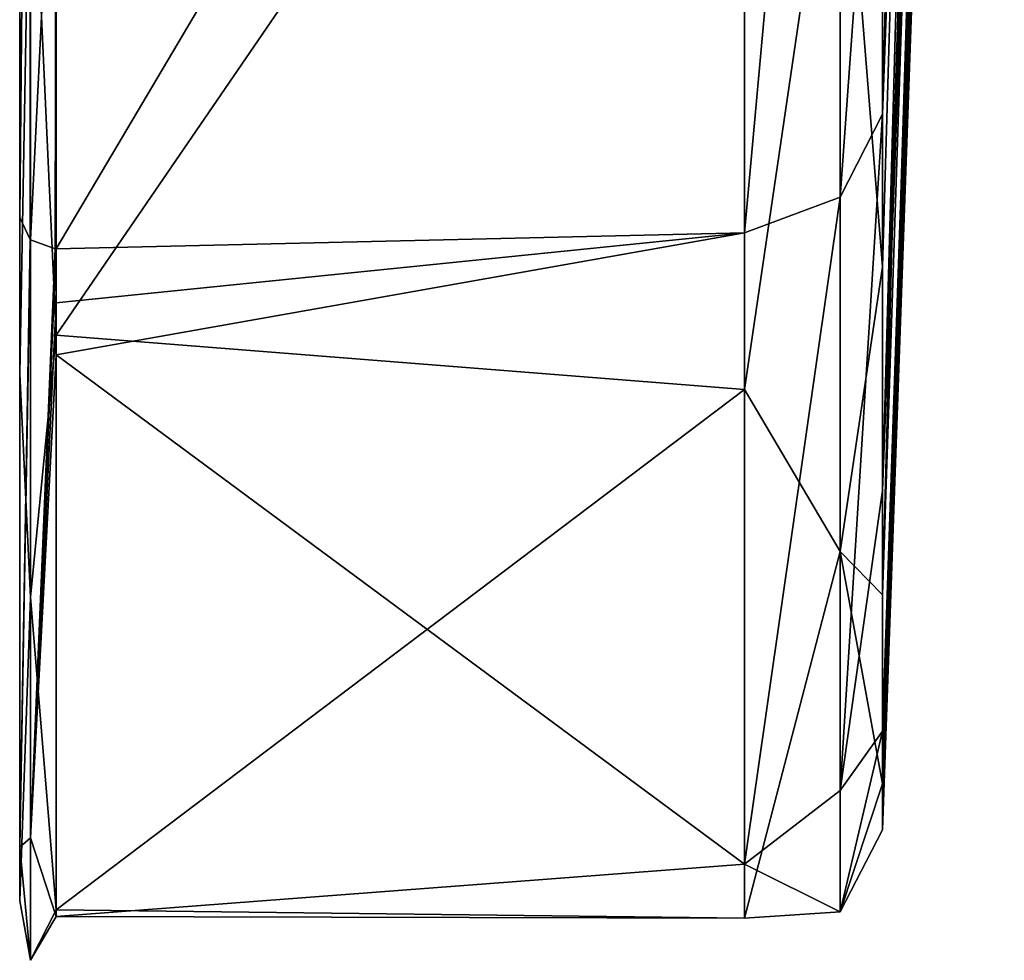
# Model space of a CAD drawing. Header units: metres. Extents: x 59 to 135, y -85 to 126.
# Tile 1 of 16: x 59 to 73, y -85 to -71. Entities that reach past the tile are written whole.
import ezdxf

# ---------------------------------------------------------------- set-up
doc = ezdxf.new("R2010")
doc.units = ezdxf.units.M
doc.layers.add('solid_509302', color=7, linetype='CONTINUOUS')

msp = doc.modelspace()

# ---------------------------------------------------------------- linework, layer by layer
at = {"layer": 'solid_509302'}
for points in [[(59, -83.0448, 15.615391), (59, 84.286781, 6), (59, 83.997665, 6)], [(59, -83.0448, 15.615391), (59, 78.07943, 32.309166), (59, 84.286781, 6)], [(59, -83.0448, 15.615391), (59, 83.997665, 6), (59, 83.707306, 6)], [(59, -83.0448, 15.615391), (59, 83.922066), (59, 83.707306, -6)], [(59, -83.0448, 15.615391), (59, 83.707306, 6), (59, 83.922066)], [(59, -83.805649, -10.811648), (59, -83.0448, 15.615391), (59, 83.707306, -6)], [(59, 81.078903, -23.801054), (59, -83.805649, -10.811648), (59, 83.707306, -6)], [(59, 81.078903, -23.801054), (59, -76.362709, -36.180317), (59, -83.805649, -10.811648)], [(59, 81.078903, -23.801054), (59, 74.155876, -40.511539), (59, -76.362709, -36.180317)], [(59, -74.155876, 40.511539), (59, 63.878967, 55.315063), (59, 78.07943, 32.309166)], [(59, -83.0448, 15.615391), (59, -74.155876, 40.511539), (59, 78.07943, 32.309166)], [(59, 74.155876, -40.511539), (59, -61.444565, -58.007278), (59, -76.362709, -36.180317)], [(59, -74.155876, 40.511539), (59, -57.568714, 61.855656), (59, 63.878967, 55.315063)], [(72.847237, -5.609655, 23.378469), (71.185867, -65.584595, 50.596996), (71.185867, -72.693268, 39.712513)], [(72.847237, -5.609655, 23.378469), (71.185867, -72.693268, 39.712513), (72.584976, -34.775753, 18.998081)], [(72.584976, -34.775753, 18.998081), (71.185867, -78.011253, 27.850288), (72.908028, -16.371782, 8.943945)], [(72.676353, -32.837227, 12.095298), (72.908028, -16.371782, 8.943945), (71.185867, -78.011253, 27.850288)], [(72.66967, -24.105831, -25.860579), (71.185867, -79.480278, -23.329802), (71.185867, -74.851402, -35.477634)], [(72.593246, -36.974323, -13.110764), (71.185867, -79.480278, -23.329802), (72.66967, -24.105831, -25.860579)], [(72.66967, -24.105831, -25.860579), (71.185867, -74.851402, -35.477634), (71.185867, -68.378998, -46.751553)], [(72.592628, -37.004955, 13.113122), (72.676353, -32.837227, 12.095298), (71.185867, -78.011253, 27.850288)], [(72.584976, -34.775753, 18.998081), (71.185867, -72.693268, 39.712513), (71.185867, -78.011253, 27.850288)], [(72.593246, -36.974323, -13.110764), (71.185867, -82.151566, -10.607293), (71.185867, -79.480278, -23.329802)], [(72.593246, -36.974323, -13.110764), (72.507469, -41.24432, -12.744097), (71.185867, -82.151566, -10.607293)], [(72.506363, -41.299335, 12.729961), (72.592628, -37.004955, 13.113122), (71.185867, -78.011253, 27.850288)], [(72.507469, -41.24432, -12.744097), (72.427933, -45.203262, -11.002026), (71.185867, -82.151566, -10.607293)], [(72.427216, -45.238873, 10.978627), (72.506363, -41.299335, 12.729961), (71.185867, -78.011253, 27.850288)], [(72.427933, -45.203262, -11.002026), (72.364052, -48.382717, -8.070064), (71.185867, -82.151566, -10.607293)], [(72.427216, -45.238873, 10.978627), (71.185867, -78.011253, 27.850288), (71.185867, -81.407913, 15.301849)], [(72.363708, -48.400127, 8.047612), (72.427216, -45.238873, 10.978627), (71.185867, -81.407913, 15.301849)], [(72.364052, -48.382717, -8.070064), (72.322739, -50.438992, -4.265569), (71.185867, -82.151566, -10.607293)], [(72.322647, -50.443596, 4.252119), (72.363708, -48.400127, 8.047612), (71.185867, -81.407913, 15.301849)], [(72.322739, -50.438992, -4.265569), (71.185867, -82.799438, 2.376529), (71.185867, -82.151566, -10.607293)], [(72.322739, -50.438992, -4.265569), (72.308456, -51.149998), (71.185867, -82.799438, 2.376529)], [(72.322647, -50.443596, 4.252119), (71.185867, -81.407913, 15.301849), (71.185867, -82.799438, 2.376529)], [(72.322647, -50.443596, 4.252119), (71.185867, -82.799438, 2.376529), (72.308456, -51.149998)], [(59.151104, -57.807404, 62.122772), (59, -57.568714, 61.855656), (59, -74.155876, 40.511539)], [(59.146446, -74.466148, 40.681042), (59.151104, -57.807404, 62.122772), (59, -74.155876, 40.511539)], [(59.146446, -74.466148, 40.681042), (59.151104, -74.470184, 40.683247), (59.151104, -57.807404, 62.122772)], [(59.151104, -74.470184, 40.683247), (59.513088, -67.11264, 52.162189), (59.151104, -57.807404, 62.122772)], [(69.240135, -58.175945, 61.622425), (59.513088, -67.11264, 52.162189), (59.513088, -74.594521, 40.751171)], [(69.240135, -74.370987, 40.629055), (69.240135, -58.175945, 61.622425), (59.513088, -74.594521, 40.751171)], [(70.589485, -59.507034, 59.530979), (69.240135, -58.175945, 61.622425), (69.240135, -74.370987, 40.629055)], [(70.589485, -59.507034, 59.530979), (69.240135, -74.370987, 40.629055), (70.589485, -73.868393, 40.354488)], [(71.185867, -65.584595, 50.596996), (70.589485, -59.507034, 59.530979), (70.589485, -73.868393, 40.354488)], [(59.513088, -60.459076, -59.746967), (59.513088, -75.817108, -38.428711), (59.151104, -67.942818, -50.840031)], [(69.240135, -61.622425, -58.175945), (59.513088, -75.817108, -38.428711), (59.513088, -60.459076, -59.746967)], [(59.151104, -67.942818, -50.840031), (59, -76.362709, -36.180317), (59, -61.444565, -58.007278)], [(69.240135, -61.622425, -58.175945), (69.240135, -76.583763, -36.286232), (59.513088, -75.817108, -38.428711)], [(70.589485, -67.393776, -50.429195), (69.240135, -76.583763, -36.286232), (69.240135, -61.622425, -58.175945)], [(71.185867, -65.584595, 50.596996), (70.589485, -73.868393, 40.354488), (71.185867, -72.693268, 39.712513)], [(59.5, -74.594666, 40.751251), (59.513088, -67.11264, 52.162189), (59.151104, -74.470184, 40.683247)], [(59.5, -74.594666, 40.751251), (59.506546, -74.594627, 40.751232), (59.513088, -67.11264, 52.162189)], [(59.506546, -74.594627, 40.751232), (59.513088, -74.594521, 40.751171), (59.513088, -67.11264, 52.162189)], [(70.589485, -78.871399, -29.399439), (69.240135, -76.583763, -36.286232), (70.589485, -67.393776, -50.429195)], [(71.185867, -74.851402, -35.477634), (70.589485, -78.871399, -29.399439), (70.589485, -67.393776, -50.429195)], [(71.185867, -68.378998, -46.751553), (71.185867, -74.851402, -35.477634), (70.589485, -67.393776, -50.429195)], [(59.151104, -79.513947, -29.638948), (59, -76.362709, -36.180317), (59.151104, -67.942818, -50.840031)], [(59.513088, -75.817108, -38.428711), (59.151104, -79.513947, -29.638948), (59.151104, -67.942818, -50.840031)], [(70.589485, -82.245377, 17.908716), (71.185867, -72.693268, 39.712513), (70.589485, -73.868393, 40.354488)], [(71.185867, -78.011253, 27.850288), (71.185867, -72.693268, 39.712513), (70.589485, -82.245377, 17.908716)], [(70.589485, -73.868393, 40.354488), (69.240135, -74.370987, 40.629055), (69.240135, -83.286079, 15.658629)], [(70.589485, -82.245377, 17.908716), (70.589485, -73.868393, 40.354488), (69.240135, -83.286079, 15.658629)], [(59.146446, -74.466148, 40.681042), (59, -74.155876, 40.511539), (59, -83.0448, 15.615391)], [(59.513088, -75.356499, 39.324276), (69.240135, -74.370987, 40.629055), (59.513088, -74.594521, 40.751171)], [(59.513088, -76.091179, 37.883137), (69.240135, -74.370987, 40.629055), (59.513088, -75.356499, 39.324276)], [(69.240135, -83.286079, 15.658629), (69.240135, -74.370987, 40.629055), (59.513088, -76.091179, 37.883137)], [(59.146446, -74.466148, 40.681042), (59, -83.0448, 15.615391), (59.151104, -74.470184, 40.683247)], [(59.151104, -82.915413, 18.054615), (59.151104, -74.470184, 40.683247), (59, -83.0448, 15.615391)], [(59.151104, -82.915413, 18.054615), (59.5, -74.594666, 40.751251), (59.151104, -74.470184, 40.683247)], [(59.151104, -82.915413, 18.054615), (59.513088, -74.594521, 40.751171), (59.506546, -74.594627, 40.751232)], [(59.513088, -75.356499, 39.324276), (59.513088, -74.594521, 40.751171), (59.151104, -82.915413, 18.054615)], [(59.151104, -82.915413, 18.054615), (59.506546, -74.594627, 40.751232), (59.5, -74.594666, 40.751251)], [(71.185867, -74.851402, -35.477634), (71.185867, -79.480278, -23.329802), (70.589485, -78.871399, -29.399439)], [(59.513088, -76.091179, 37.883137), (59.513088, -75.356499, 39.324276), (59.151104, -82.915413, 18.054615)], [(59.513088, -75.817108, -38.428711), (59.513088, -83.930939, -13.438655), (59.151104, -79.513947, -29.638948)], [(69.240135, -76.583763, -36.286232), (59.513088, -83.930939, -13.438655), (59.513088, -75.817108, -38.428711)], [(59.513088, -84.025299, 12.835444), (59.513088, -76.091179, 37.883137), (59.151104, -82.915413, 18.054615)], [(69.240135, -83.286079, 15.658629), (59.513088, -76.091179, 37.883137), (59.513088, -84.025299, 12.835444)], [(59.151104, -79.513947, -29.638948), (59, -83.805649, -10.811648), (59, -76.362709, -36.180317)], [(69.240135, -76.583763, -36.286232), (69.240135, -84.048553, -10.844573), (59.513088, -83.930939, -13.438655)], [(70.589485, -78.871399, -29.399439), (69.240135, -84.048553, -10.844573), (69.240135, -76.583763, -36.286232)], [(71.185867, -81.407913, 15.301849), (71.185867, -78.011253, 27.850288), (70.589485, -82.245377, 17.908716)], [(70.589485, -83.959335, -5.987914), (69.240135, -84.048553, -10.844573), (70.589485, -78.871399, -29.399439)], [(71.185867, -82.151566, -10.607293), (70.589485, -83.959335, -5.987914), (70.589485, -78.871399, -29.399439)], [(71.185867, -79.480278, -23.329802), (71.185867, -82.151566, -10.607293), (70.589485, -78.871399, -29.399439)], [(59.151104, -84.643326, -6.036696), (59, -83.805649, -10.811648), (59.151104, -79.513947, -29.638948)], [(59.513088, -83.930939, -13.438655), (59.151104, -84.643326, -6.036696), (59.151104, -79.513947, -29.638948)], [(71.185867, -81.407913, 15.301849), (70.589485, -82.245377, 17.908716), (70.589485, -83.959335, -5.987914)], [(71.185867, -82.799438, 2.376529), (71.185867, -81.407913, 15.301849), (70.589485, -83.959335, -5.987914)], [(71.185867, -82.151566, -10.607293), (71.185867, -82.799438, 2.376529), (70.589485, -83.959335, -5.987914)], [(70.589485, -82.245377, 17.908716), (69.240135, -83.286079, 15.658629), (70.589485, -83.959335, -5.987914)], [(59.151104, -82.915413, 18.054615), (59, -83.0448, 15.615391), (59.151104, -84.643326, -6.036696)], [(59.513088, -84.025299, 12.835444), (59.151104, -82.915413, 18.054615), (59.151104, -84.643326, -6.036696)], [(59.151104, -84.643326, -6.036696), (59, -83.0448, 15.615391), (59, -83.805649, -10.811648)], [(69.240135, -84.048553, -10.844573), (69.240135, -83.286079, 15.658629), (59.513088, -84.025299, 12.835444)], [(70.589485, -83.959335, -5.987914), (69.240135, -83.286079, 15.658629), (69.240135, -84.048553, -10.844573)], [(59.513088, -83.930939, -13.438655), (59.513088, -84.025299, 12.835444), (59.151104, -84.643326, -6.036696)], [(69.240135, -84.048553, -10.844573), (59.513088, -84.025299, 12.835444), (59.513088, -83.930939, -13.438655)]]:
    msp.add_3dface(points, dxfattribs=at)

doc.saveas('drawing.dxf')
